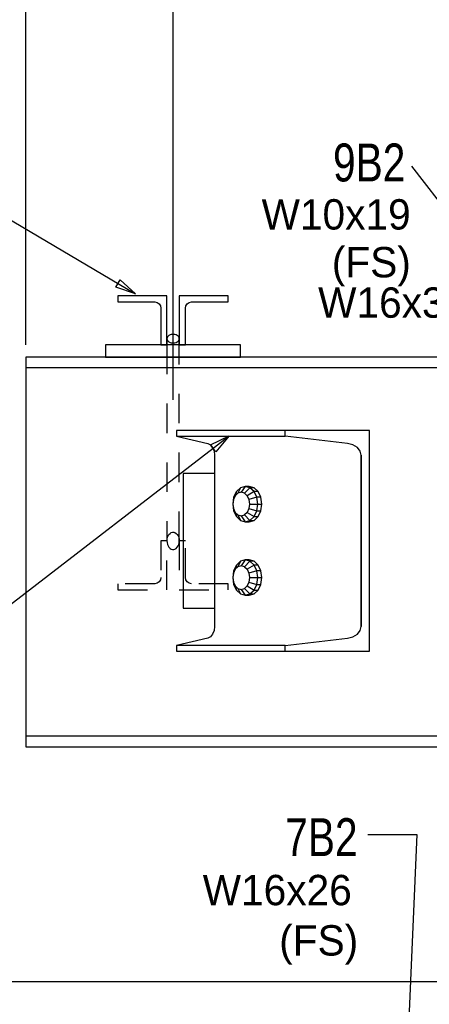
# Model space of a CAD drawing. Header units: inches. Extents: x -17.2 to 17.5, y -11.2 to 11.2.
# Tile 10 of 38: x -11.6 to -10.2, y 3.5 to 6.8. Entities that reach past the tile are written whole.
import ezdxf
from ezdxf.enums import TextEntityAlignment as Align

# ---------------------------------------------------------------- set-up
doc = ezdxf.new("R2010")
doc.units = ezdxf.units.IN
doc.header["$LTSCALE"] = 2.5
doc.header["$MEASUREMENT"] = 0
doc.linetypes.add('SDS2_5', pattern=[0.04, 0.02, -0.02])
doc.layers.add('Layer_0', color=7, linetype='Continuous')

msp = doc.modelspace()

# ---------------------------------------------------------------- linework, layer by layer
at = {"color": 1, "linetype": 'Continuous'}
for p, q in [((-11.552, 5.7178), (-11.552, 9.1758)), ((-11.052, 5.5307), (-11.052, 8.8216)), ((-10.242, 6.3258), (-9.91, 5.8939)), ((-11.6842, 6.1903), (-11.1801, 5.8911)), ((-11.2469, 5.9136), (-11.2318, 5.939)), ((-11.2318, 5.939), (-11.1801, 5.8911)), ((-11.1801, 5.8911), (-11.2469, 5.9136)), ((-11.1801, 5.8911), (-11.1801, 5.8911)), ((-11.6569, 4.7945), (-10.8617, 5.4077)), ((-10.9253, 5.3773), (-10.8617, 5.4077)), ((-10.8617, 5.4077), (-10.9072, 5.3539)), ((-10.8617, 5.4077), (-10.8617, 5.4077)), ((-10.9072, 5.3539), (-10.9253, 5.3773)), ((-10.3908, 4.0521), (-10.2241, 4.0521)), ((-10.2241, 4.0521), (-10.2759, 2.8625)), ((-8.427, 3.5511), (-13.8324, 3.5511)), ((-8.427, 3.5511), (-13.8324, 3.5511))]:
    msp.add_line(p, q, dxfattribs=at)
at = {"color": 1, "linetype": 'SDS2_5'}
for p, q in [((-11.0729, 5.7178), (-11.0729, 5.0511)), ((-11.0312, 5.0511), (-11.0312, 5.7178)), ((-11.0729, 5.0511), (-11.0724, 5.0572)), ((-11.0724, 5.0572), (-11.0711, 5.0631)), ((-11.0711, 5.0631), (-11.0689, 5.0684)), ((-11.0689, 5.0684), (-11.066, 5.073)), ((-11.066, 5.073), (-11.0624, 5.0766)), ((-11.0624, 5.0766), (-11.0585, 5.0791)), ((-11.0585, 5.0791), (-11.0542, 5.0804)), ((-11.0542, 5.0804), (-11.0499, 5.0804)), ((-11.0499, 5.0804), (-11.0456, 5.0791)), ((-11.0456, 5.0791), (-11.0416, 5.0766)), ((-11.0416, 5.0766), (-11.0381, 5.073)), ((-11.0381, 5.073), (-11.0352, 5.0684)), ((-11.0352, 5.0684), (-11.033, 5.0631)), ((-11.033, 5.0631), (-11.0317, 5.0572)), ((-11.0317, 5.0572), (-11.0312, 5.0511)), ((-11.0729, 5.0511), (-11.0937, 5.0511)), ((-11.0937, 5.0511), (-11.0937, 4.9261)), ((-11.0729, 4.8845), (-11.0729, 5.0511)), ((-11.0729, 5.0511), (-11.0724, 5.045)), ((-11.0724, 5.045), (-11.0711, 5.0391)), ((-11.0711, 5.0391), (-11.0689, 5.0338)), ((-11.0689, 5.0338), (-11.066, 5.0292)), ((-11.066, 5.0292), (-11.0624, 5.0256)), ((-11.0624, 5.0256), (-11.0585, 5.0231)), ((-11.0585, 5.0231), (-11.0542, 5.0218)), ((-11.0499, 5.0218), (-11.0456, 5.0231)), ((-11.0456, 5.0231), (-11.0416, 5.0256)), ((-11.0416, 5.0256), (-11.0381, 5.0292)), ((-11.0381, 5.0292), (-11.0352, 5.0338)), ((-11.0352, 5.0338), (-11.033, 5.0391)), ((-11.033, 5.0391), (-11.0317, 5.045)), ((-11.0317, 5.045), (-11.0312, 5.0511)), ((-11.0104, 5.0511), (-11.0312, 5.0511)), ((-11.0312, 5.0511), (-11.0312, 4.8845)), ((-11.0104, 4.9261), (-11.0104, 5.0511)), ((-11.0542, 5.0218), (-11.0499, 5.0218)), ((-11.0937, 4.9261), (-11.0953, 4.9182)), ((-11.0088, 4.9182), (-11.0104, 4.9261)), ((-11.1145, 4.9053), (-11.2395, 4.9053)), ((-11.2395, 4.9053), (-11.2395, 4.8845)), ((-11.1066, 4.9069), (-11.1145, 4.9053)), ((-11.0998, 4.9114), (-11.1066, 4.9069)), ((-11.0953, 4.9182), (-11.0998, 4.9114)), ((-11.0043, 4.9114), (-11.0088, 4.9182)), ((-10.9975, 4.9069), (-11.0043, 4.9114)), ((-10.9895, 4.9053), (-10.9975, 4.9069)), ((-10.8645, 4.9053), (-10.9895, 4.9053)), ((-10.8645, 4.8845), (-10.8645, 4.9053)), ((-11.2395, 4.8845), (-11.0729, 4.8845)), ((-11.0312, 4.8845), (-10.8645, 4.8845))]:
    msp.add_line(p, q, dxfattribs=at)
at = {"layer": 'Layer_0', "color": 2, "linetype": 'Continuous'}
for p, q in [((-11.0729, 5.8845), (-11.2395, 5.8845)), ((-11.2395, 5.8845), (-11.2395, 5.8636)), ((-11.2395, 5.8636), (-11.1145, 5.8636)), ((-11.1145, 5.8636), (-11.1066, 5.862)), ((-11.1066, 5.862), (-11.0998, 5.8575)), ((-11.0729, 5.7178), (-11.0729, 5.8845)), ((-11.0312, 5.8845), (-11.0312, 5.7178)), ((-10.8645, 5.8845), (-11.0312, 5.8845)), ((-11.0043, 5.8575), (-10.9975, 5.862)), ((-10.9975, 5.862), (-10.9895, 5.8636)), ((-10.9895, 5.8636), (-10.8645, 5.8636)), ((-10.8645, 5.8636), (-10.8645, 5.8845)), ((-11.0998, 5.8575), (-11.0953, 5.8508)), ((-11.0953, 5.8508), (-11.0937, 5.8428)), ((-11.0937, 5.8428), (-11.0937, 5.7178)), ((-11.0104, 5.8428), (-11.0088, 5.8508)), ((-11.0104, 5.7178), (-11.0104, 5.8428)), ((-11.0088, 5.8508), (-11.0043, 5.8575)), ((-11.0724, 5.7417), (-11.0729, 5.7386)), ((-11.0729, 5.7386), (-11.0724, 5.7356)), ((-11.0729, 5.7386), (-11.0729, 5.7178)), ((-11.0711, 5.7446), (-11.0724, 5.7417)), ((-11.0724, 5.7356), (-11.0711, 5.7326)), ((-11.0689, 5.7473), (-11.0711, 5.7446)), ((-11.0711, 5.7326), (-11.0689, 5.73)), ((-11.066, 5.7496), (-11.0689, 5.7473)), ((-11.0689, 5.73), (-11.066, 5.7277)), ((-11.0624, 5.7514), (-11.066, 5.7496)), ((-11.066, 5.7277), (-11.0624, 5.7259)), ((-11.0585, 5.7526), (-11.0624, 5.7514)), ((-11.0624, 5.7259), (-11.0585, 5.7246)), ((-11.0542, 5.7533), (-11.0585, 5.7526)), ((-11.0499, 5.7533), (-11.0542, 5.7533)), ((-11.0456, 5.7526), (-11.0499, 5.7533)), ((-11.0416, 5.7514), (-11.0456, 5.7526)), ((-11.0456, 5.7246), (-11.0416, 5.7259)), ((-11.0381, 5.7496), (-11.0416, 5.7514)), ((-11.0416, 5.7259), (-11.0381, 5.7277)), ((-11.0352, 5.7473), (-11.0381, 5.7496)), ((-11.0381, 5.7277), (-11.0352, 5.73)), ((-11.033, 5.7446), (-11.0352, 5.7473)), ((-11.0352, 5.73), (-11.033, 5.7326)), ((-11.0317, 5.7417), (-11.033, 5.7446)), ((-11.033, 5.7326), (-11.0317, 5.7356)), ((-11.0312, 5.7386), (-11.0317, 5.7417)), ((-11.0317, 5.7356), (-11.0312, 5.7386)), ((-11.0312, 5.7178), (-11.0312, 5.7386)), ((-11.2812, 5.7178), (-11.2812, 5.6761)), ((-10.8229, 5.7178), (-11.2812, 5.7178)), ((-11.0937, 5.7178), (-11.0729, 5.7178)), ((-11.0585, 5.7246), (-11.0542, 5.724)), ((-11.0542, 5.724), (-11.0499, 5.724)), ((-11.0499, 5.724), (-11.0456, 5.7246)), ((-11.0312, 5.7178), (-11.0104, 5.7178)), ((-10.8229, 5.6761), (-10.8229, 5.7178)), ((-8.3749, 5.6761), (-11.552, 5.6761)), ((-11.552, 5.6761), (-11.552, 5.6403)), ((-11.2812, 5.6761), (-10.8229, 5.6761)), ((-11.552, 5.6403), (-8.3749, 5.6403)), ((-11.552, 5.6403), (-11.552, 5.6359)), ((-11.552, 5.6359), (-11.552, 5.6233)), ((-11.552, 5.6233), (-11.552, 5.6045)), ((-11.552, 5.6045), (-11.552, 5.5824)), ((-11.552, 5.5824), (-11.552, 5.4261)), ((-11.552, 5.4261), (-11.552, 5.3625)), ((-10.6717, 5.4261), (-11.0405, 5.4261)), ((-11.0405, 5.4261), (-11.0405, 5.407)), ((-10.6717, 5.407), (-10.6717, 5.4261)), ((-10.3854, 5.4261), (-10.6717, 5.4261)), ((-10.3854, 4.6761), (-10.3854, 5.4261)), ((-11.0405, 5.407), (-10.6717, 5.407)), ((-11.0405, 5.407), (-10.9346, 5.382)), ((-10.4598, 5.382), (-10.6717, 5.407)), ((-11.552, 5.3625), (-11.552, 4.7526)), ((-10.9346, 5.382), (-10.9253, 5.3773)), ((-10.9253, 5.3773), (-10.9177, 5.3685)), ((-10.9177, 5.3685), (-10.9128, 5.3565)), ((-10.4413, 5.3773), (-10.4598, 5.382)), ((-10.4261, 5.3685), (-10.4413, 5.3773)), ((-10.4163, 5.3565), (-10.4261, 5.3685)), ((-10.9128, 5.3565), (-10.9111, 5.3428)), ((-10.9111, 5.3428), (-10.9111, 5.1876)), ((-10.4128, 5.3428), (-10.4163, 5.3565)), ((-10.4128, 5.1876), (-10.4128, 5.3428)), ((-10.4128, 5.3428), (-10.4128, 4.7595)), ((-10.9111, 5.2803), (-11.0176, 5.2803)), ((-11.0176, 5.2803), (-11.0176, 4.822)), ((-10.9111, 5.1876), (-10.9111, 4.9146)), ((-10.4128, 4.9146), (-10.4128, 5.1876)), ((-10.9111, 4.9146), (-10.9111, 4.7595)), ((-10.4128, 4.7595), (-10.4128, 4.9146)), ((-11.0176, 4.822), (-10.9111, 4.822)), ((-10.9111, 4.7595), (-10.9128, 4.7458)), ((-10.4163, 4.7458), (-10.4128, 4.7595)), ((-11.552, 4.7526), (-11.552, 4.6857)), ((-10.9253, 4.7249), (-10.9346, 4.7203)), ((-10.9177, 4.7338), (-10.9253, 4.7249)), ((-10.9128, 4.7458), (-10.9177, 4.7338)), ((-10.4598, 4.7203), (-10.4413, 4.7249)), ((-10.4413, 4.7249), (-10.4261, 4.7338)), ((-10.4261, 4.7338), (-10.4163, 4.7458)), ((-10.9346, 4.7203), (-11.0405, 4.6953)), ((-10.6717, 4.6953), (-11.0405, 4.6953)), ((-11.0405, 4.6953), (-11.0405, 4.6761)), ((-10.6717, 4.6953), (-10.4598, 4.7203)), ((-10.6717, 4.6761), (-10.6717, 4.6953)), ((-11.552, 4.6857), (-11.552, 4.4449)), ((-11.0405, 4.6761), (-10.6717, 4.6761)), ((-10.6717, 4.6761), (-10.3854, 4.6761)), ((-11.552, 4.4449), (-11.552, 4.4227)), ((-11.552, 4.4227), (-11.552, 4.4039)), ((-11.552, 4.4039), (-11.552, 4.3914)), ((-11.552, 4.3914), (-11.552, 4.387)), ((-8.3749, 4.387), (-11.552, 4.387)), ((-11.552, 4.387), (-11.552, 4.3511)), ((-11.552, 4.3511), (-8.3749, 4.3511))]:
    msp.add_line(p, q, dxfattribs=at)
at = {"layer": 'Layer_0', "color": 1, "linetype": 'Continuous'}
for p, q in [((-10.8234, 5.2317), (-10.8372, 5.2186)), ((-10.8234, 5.2317), (-10.8318, 5.2132)), ((-10.8072, 5.2363), (-10.8234, 5.2317)), ((-10.8072, 5.2363), (-10.821, 5.2162)), ((-10.7909, 5.2317), (-10.8101, 5.2132)), ((-10.7909, 5.2317), (-10.8072, 5.2363)), ((-10.7933, 5.2363), (-10.8072, 5.2363)), ((-10.7771, 5.2317), (-10.7933, 5.2363)), ((-10.7771, 5.2186), (-10.7909, 5.2317)), ((-10.7771, 5.2317), (-10.7909, 5.2317)), ((-10.7633, 5.2186), (-10.7771, 5.2317)), ((-10.8464, 5.1991), (-10.8497, 5.1761)), ((-10.8472, 5.1915), (-10.8493, 5.1761)), ((-10.841, 5.2045), (-10.8472, 5.1915)), ((-10.8464, 5.1991), (-10.8472, 5.1915)), ((-10.8372, 5.2186), (-10.8464, 5.1991)), ((-10.8372, 5.2186), (-10.841, 5.2045)), ((-10.8318, 5.2132), (-10.841, 5.2045)), ((-10.821, 5.2162), (-10.8318, 5.2132)), ((-10.8101, 5.2132), (-10.821, 5.2162)), ((-10.8101, 5.2132), (-10.8009, 5.2045)), ((-10.7771, 5.2186), (-10.8009, 5.2045)), ((-10.8009, 5.2045), (-10.7948, 5.1915)), ((-10.7679, 5.1991), (-10.7948, 5.1915)), ((-10.7948, 5.1915), (-10.7926, 5.1761)), ((-10.7679, 5.1991), (-10.7771, 5.2186)), ((-10.7633, 5.2186), (-10.7771, 5.2186)), ((-10.7646, 5.1761), (-10.7679, 5.1991)), ((-10.7541, 5.1991), (-10.7679, 5.1991)), ((-10.7541, 5.1991), (-10.7633, 5.2186)), ((-10.7508, 5.1761), (-10.7541, 5.1991)), ((-10.8493, 5.1761), (-10.8497, 5.1761)), ((-10.8497, 5.1761), (-10.8464, 5.1531)), ((-10.8493, 5.1761), (-10.8472, 5.1608)), ((-10.8472, 5.1608), (-10.841, 5.1478)), ((-10.8472, 5.1608), (-10.8464, 5.1531)), ((-10.7948, 5.1608), (-10.8009, 5.1478)), ((-10.7926, 5.1761), (-10.7948, 5.1608)), ((-10.7948, 5.1608), (-10.7679, 5.1531)), ((-10.7926, 5.1761), (-10.7646, 5.1761)), ((-10.7679, 5.1531), (-10.7646, 5.1761)), ((-10.7646, 5.1761), (-10.7508, 5.1761)), ((-10.7541, 5.1531), (-10.7508, 5.1761)), ((-10.8464, 5.1531), (-10.8372, 5.1336)), ((-10.841, 5.1478), (-10.8318, 5.1391)), ((-10.841, 5.1478), (-10.8372, 5.1336)), ((-10.8372, 5.1336), (-10.8234, 5.1206)), ((-10.8318, 5.1391), (-10.821, 5.136)), ((-10.8318, 5.1391), (-10.8234, 5.1206)), ((-10.821, 5.136), (-10.8101, 5.1391)), ((-10.821, 5.136), (-10.8072, 5.116)), ((-10.8009, 5.1478), (-10.8101, 5.1391)), ((-10.8101, 5.1391), (-10.7909, 5.1206)), ((-10.8009, 5.1478), (-10.7771, 5.1336)), ((-10.7909, 5.1206), (-10.7771, 5.1336)), ((-10.7771, 5.1336), (-10.7679, 5.1531)), ((-10.7771, 5.1336), (-10.7633, 5.1336)), ((-10.7771, 5.1206), (-10.7633, 5.1336)), ((-10.7679, 5.1531), (-10.7541, 5.1531)), ((-10.7633, 5.1336), (-10.7541, 5.1531)), ((-10.8234, 5.1206), (-10.8072, 5.116)), ((-10.8072, 5.116), (-10.7909, 5.1206)), ((-10.8072, 5.116), (-10.7933, 5.116)), ((-10.7933, 5.116), (-10.7771, 5.1206)), ((-10.7909, 5.1206), (-10.7771, 5.1206)), ((-10.8372, 4.9686), (-10.8464, 4.9491)), ((-10.8372, 4.9686), (-10.841, 4.9545)), ((-10.8318, 4.9632), (-10.841, 4.9545)), ((-10.8234, 4.9817), (-10.8372, 4.9686)), ((-10.8234, 4.9817), (-10.8318, 4.9632)), ((-10.821, 4.9662), (-10.8318, 4.9632)), ((-10.8072, 4.9863), (-10.8234, 4.9817)), ((-10.8072, 4.9863), (-10.821, 4.9662)), ((-10.8101, 4.9632), (-10.821, 4.9662)), ((-10.7909, 4.9817), (-10.8101, 4.9632)), ((-10.8101, 4.9632), (-10.8009, 4.9545)), ((-10.7909, 4.9817), (-10.8072, 4.9863)), ((-10.7933, 4.9863), (-10.8072, 4.9863)), ((-10.7771, 4.9686), (-10.8009, 4.9545)), ((-10.7771, 4.9817), (-10.7933, 4.9863)), ((-10.7771, 4.9686), (-10.7909, 4.9817)), ((-10.7771, 4.9817), (-10.7909, 4.9817)), ((-10.7633, 4.9686), (-10.7771, 4.9817)), ((-10.7679, 4.9491), (-10.7771, 4.9686)), ((-10.7633, 4.9686), (-10.7771, 4.9686)), ((-10.7541, 4.9491), (-10.7633, 4.9686)), ((-10.8464, 4.9491), (-10.8497, 4.9261)), ((-10.8493, 4.9261), (-10.8497, 4.9261)), ((-10.8497, 4.9261), (-10.8464, 4.9031)), ((-10.8472, 4.9415), (-10.8493, 4.9261)), ((-10.8493, 4.9261), (-10.8472, 4.9108)), ((-10.841, 4.9545), (-10.8472, 4.9415)), ((-10.8464, 4.9491), (-10.8472, 4.9415)), ((-10.8009, 4.9545), (-10.7948, 4.9415)), ((-10.7679, 4.9491), (-10.7948, 4.9415)), ((-10.7948, 4.9415), (-10.7926, 4.9261)), ((-10.7926, 4.9261), (-10.7948, 4.9108)), ((-10.7926, 4.9261), (-10.7646, 4.9261)), ((-10.7646, 4.9261), (-10.7679, 4.9491)), ((-10.7541, 4.9491), (-10.7679, 4.9491)), ((-10.7679, 4.9031), (-10.7646, 4.9261)), ((-10.7646, 4.9261), (-10.7508, 4.9261)), ((-10.7508, 4.9261), (-10.7541, 4.9491)), ((-10.7541, 4.9031), (-10.7508, 4.9261)), ((-10.8472, 4.9108), (-10.841, 4.8978)), ((-10.8472, 4.9108), (-10.8464, 4.9031)), ((-10.8464, 4.9031), (-10.8372, 4.8836)), ((-10.841, 4.8978), (-10.8318, 4.8891)), ((-10.841, 4.8978), (-10.8372, 4.8836)), ((-10.8318, 4.8891), (-10.821, 4.886)), ((-10.8318, 4.8891), (-10.8234, 4.8706)), ((-10.821, 4.886), (-10.8101, 4.8891)), ((-10.8009, 4.8978), (-10.8101, 4.8891)), ((-10.8101, 4.8891), (-10.7909, 4.8706)), ((-10.7948, 4.9108), (-10.8009, 4.8978)), ((-10.8009, 4.8978), (-10.7771, 4.8836)), ((-10.7948, 4.9108), (-10.7679, 4.9031)), ((-10.7771, 4.8836), (-10.7679, 4.9031)), ((-10.7679, 4.9031), (-10.7541, 4.9031)), ((-10.7633, 4.8836), (-10.7541, 4.9031)), ((-10.8372, 4.8836), (-10.8234, 4.8706)), ((-10.8234, 4.8706), (-10.8072, 4.866)), ((-10.821, 4.886), (-10.8072, 4.866)), ((-10.8072, 4.866), (-10.7909, 4.8706)), ((-10.8072, 4.866), (-10.7933, 4.866)), ((-10.7933, 4.866), (-10.7771, 4.8706)), ((-10.7909, 4.8706), (-10.7771, 4.8836)), ((-10.7909, 4.8706), (-10.7771, 4.8706)), ((-10.7771, 4.8836), (-10.7633, 4.8836)), ((-10.7771, 4.8706), (-10.7633, 4.8836))]:
    msp.add_line(p, q, dxfattribs=at)

# ---------------------------------------------------------------- texts
at = {"color": 1, "linetype": 'Continuous'}
for p in [(-10.2447, 5.9471), (-10.4234, 3.6408)]:
    msp.add_text('(FS)', height=0.10322, dxfattribs=at).set_placement(p, align=Align.RIGHT)
at = {"layer": 'Layer_0', "color": 2, "linetype": 'Continuous', "width": 0.8}
for s, p in [('9B2', (-10.2633, 6.2733)), ('7B2', (-10.4256, 3.9788))]:
    msp.add_text(s, height=0.12902, dxfattribs=at).set_placement(p, align=Align.RIGHT)
at = {"layer": 'Layer_0', "color": 1, "linetype": 'Continuous'}
for s, p in [('W10x19', (-10.2452, 6.1097)), ('W16x26', (-10.4452, 3.8119))]:
    msp.add_text(s, height=0.10322, dxfattribs=at).set_placement(p, align=Align.RIGHT)
msp.add_text('W16x36', height=0.10322, dxfattribs=at).set_placement((-10.3064, 5.913), align=Align.TOP_CENTER)

doc.saveas('drawing.dxf')
